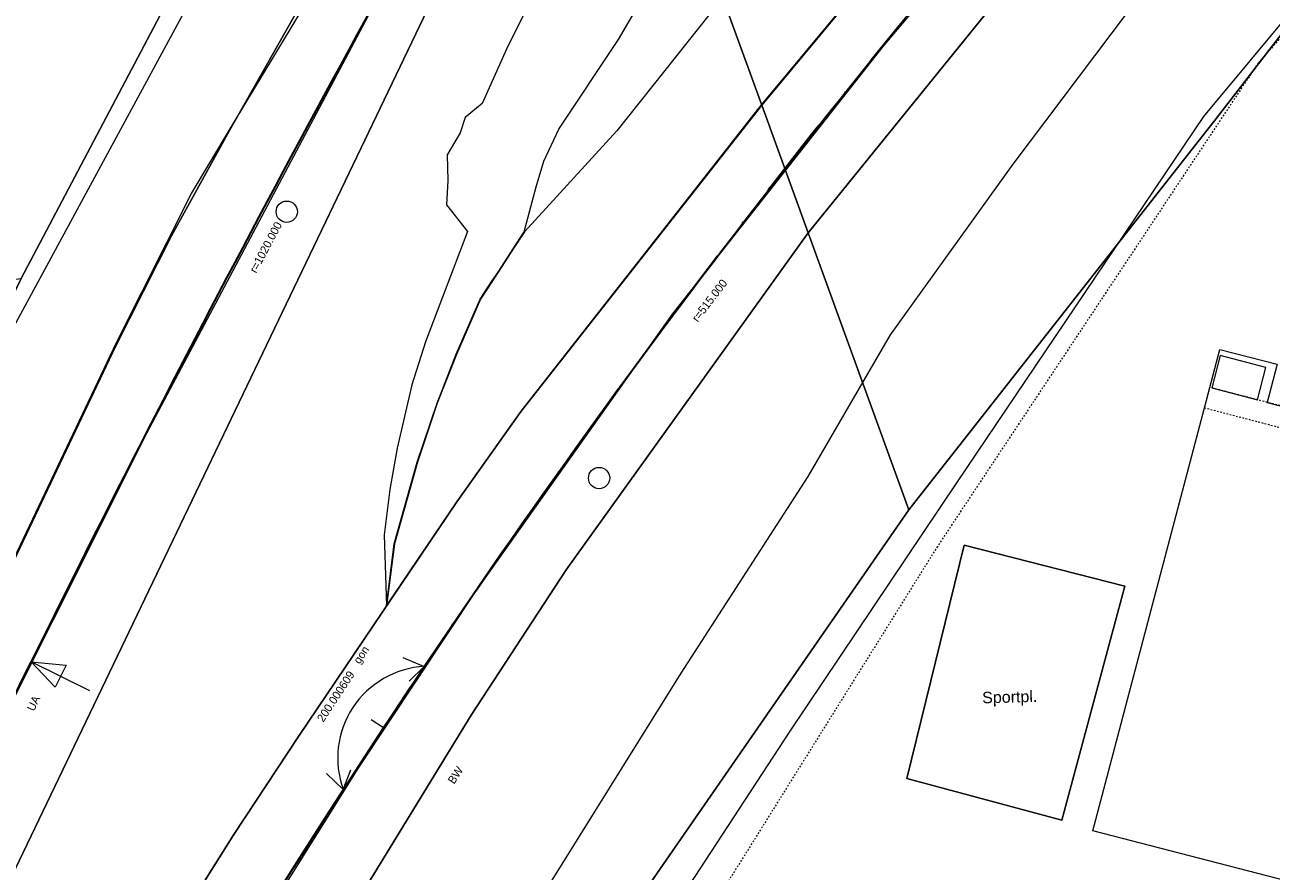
# Model space of a CAD drawing. Header units: millimetres. Extents: x -191 to 81095, y -508122 to 28741.
# Tile 185 of 251: x 5096 to 5172, y 10262 to 10313. Entities that reach past the tile are written whole.
import ezdxf
from ezdxf.enums import TextEntityAlignment as Align

# ---------------------------------------------------------------- set-up
doc = ezdxf.new("R2010")
doc.units = ezdxf.units.MM
for name, pattern in [('STRICHPUNKT', [1, 0.5, -0.25, 0, -0.25]), ('VE22-087 DB - VST Hervest-Dorsten ALK VA2736$0$1', [0]), ('VE22-087 DB - VST Hervest-Dorsten ALK VA2736$0$2', [0.16, 0.06, -0.1]), ('VE22-087 DB - VST Hervest-Dorsten ALK VA2736$0$3', [0.26, 0.11, -0.15])]:
    doc.linetypes.add(name, pattern=pattern)
for name, color, linetype, lineweight in [('240620_Dorsten Achse$0$EB-62236R-A-ACHSE', 1, 'Continuous', 35), ('240620_Dorsten Achse$0$EB-62236R-A-PFEIL-LIN', 1, 'Continuous', 18), ('240620_Dorsten Achse$0$EB-62236R-A-PFEIL-TXT', 1, 'Continuous', 18), ('240620_Dorsten Achse$0$EB-62236R-A-TXT', 1, 'Continuous', 18), ('240620_Dorsten Achse$0$EB-62236S-A-KM', 1, 'Continuous', 18), ('240620_Dorsten Achse$0$EB-62273R-A-ACHSE', 1, 'Continuous', 35), ('240620_Dorsten Achse$0$EB-62273R-A-PFEIL-LIN', 1, 'Continuous', 18), ('240620_Dorsten Achse$0$EB-62273R-A-PFEIL-TXT', 1, 'Continuous', 18), ('240620_Dorsten Achse$0$EB-62273R-A-TXT', 1, 'Continuous', 18), ('240620_Dorsten Achse$0$EB-62273S-A-KM', 1, 'Continuous', 18), ('EB-2236R-A-ACHSE', 2, 'Continuous', 35), ('VE22-087 DB - VST Hervest-Dorsten ALK VA2736$0$AX_Bahnverkehr', 7, 'VE22-087 DB - VST Hervest-Dorsten ALK VA2736$0$1', 18), ('VE22-087 DB - VST Hervest-Dorsten ALK VA2736$0$AX_BauwerkOderAnlageFuerSportFreizeitUndErholung', 7, 'VE22-087 DB - VST Hervest-Dorsten ALK VA2736$0$1', 18), ('VE22-087 DB - VST Hervest-Dorsten ALK VA2736$0$AX_Flurstueck', 9, 'VE22-087 DB - VST Hervest-Dorsten ALK VA2736$0$1', 18), ('VE22-087 DB - VST Hervest-Dorsten ALK VA2736$0$AX_Gebaeude', 7, 'VE22-087 DB - VST Hervest-Dorsten ALK VA2736$0$1', 18), ('VE22-087 DB - VST Hervest-Dorsten ALK VA2736$0$AX_Gehoelz', 7, 'VE22-087 DB - VST Hervest-Dorsten ALK VA2736$0$1', 18), ('VE22-087 DB - VST Hervest-Dorsten ALK VA2736$0$AX_Gelaendekante', 7, 'VE22-087 DB - VST Hervest-Dorsten ALK VA2736$0$1', 18), ('VE22-087 DB - VST Hervest-Dorsten ALK VA2736$0$AX_Gleis', 7, 'VE22-087 DB - VST Hervest-Dorsten ALK VA2736$0$1', 18), ('VE22-087 DB - VST Hervest-Dorsten ALK VA2736$0$AX_SonstigesBauwerkOderSonstigeEinrichtung', 7, 'VE22-087 DB - VST Hervest-Dorsten ALK VA2736$0$1', 18), ('VE22-087 DB - VST Hervest-Dorsten ALK VA2736$0$AX_SportFreizeitUndErholungsflaeche', 7, 'VE22-087 DB - VST Hervest-Dorsten ALK VA2736$0$1', 18), ('VE22-087 DB - VST Hervest-Dorsten ALK VA2736$0$AX_Weg', 7, 'VE22-087 DB - VST Hervest-Dorsten ALK VA2736$0$1', 18), ('VE22-087 DB - VST Hervest-Dorsten ALK VA2736$0$AX_Wohnbauflaeche', 7, 'VE22-087 DB - VST Hervest-Dorsten ALK VA2736$0$1', 18)]:
    doc.layers.add(name, color=color, linetype=linetype, lineweight=lineweight)
doc.layers.add('XREF ALK Kataster', color=251, linetype='Continuous')
doc.styles.add('240620_Dorsten Achse$0$PROVI', font='PROVI.SHX')
doc.styles.add('VE22-087 DB - VST Hervest-Dorsten ALK VA2736$0$0', font='arial.ttf')

# ---------------------------------------------------------------- blocks, each defined once
blk = doc.blocks.new('VE22-087 DB - VST Hervest-Dorsten ALK VA2736')
at = {"layer": 'VE22-087 DB - VST Hervest-Dorsten ALK VA2736$0$AX_Bahnverkehr', "color": 253, "linetype": 'VE22-087 DB - VST Hervest-Dorsten ALK VA2736$0$1', "lineweight": 13, "ltscale": 0.5, "true_color": 0x999999}
for points in [[(5091.98, 10254.759, 0), (5120.508, 10314.211, 0), (5133.954, 10336.836, 0), (5140.786, 10347.199, 0), (5144.927, 10344.624, 0), (5149.069, 10351.283, 0), (5150.839, 10354.13, 0), (5150.004, 10354.662, 0), (5134.166, 10351.226, 0), (5131.722, 10347.287, 0), (5126.893, 10339.483, 0), (5108.416, 10306.832, 0), (5104.874, 10300.396, 0), (5101.459, 10293.631, 0), (5090.329, 10270.213, 0), (5086.626, 10260.906, 0)], [(5108.325, 10246.884, 0), (5123.167, 10271.13, 0), (5128.967, 10280.003, 0), (5143.741, 10300.584, 0), (5163.703, 10325.229, 0), (5198.891, 10363.981, 0), (5200.613, 10364.383, 0), (5202.509, 10364.825, 0), (5204.012, 10366.374, 0), (5200.335, 10365.572, 0), (5192.579, 10363.878, 0), (5188.953, 10360.252, 0), (5178.573, 10349.868, 0), (5177.893, 10350.351, 0), (5161.616, 10332.419, 0), (5150.08, 10319.409, 0), (5140.909, 10308.379, 0), (5126.225, 10289.686, 0), (5122.292, 10284.143, 0), (5112.635, 10269.813, 0), (5108.679, 10263.833, 0), (5101.308, 10252.107, 0)]]:
    blk.add_polyline3d(points, dxfattribs=at)
at = {"layer": 'VE22-087 DB - VST Hervest-Dorsten ALK VA2736$0$AX_Flurstueck', "linetype": 'VE22-087 DB - VST Hervest-Dorsten ALK VA2736$0$1', "lineweight": 13, "ltscale": 0.5}
for points in [[(5291.343, 10384.539, 0), (5278.192, 10381.7, 0), (5276.125, 10381.254, 0), (5229.794, 10371.249, 0), (5227.491, 10370.752, 0), (5226.24, 10370.482, 0), (5224.852, 10369.043, 0), (5224.534, 10368.714, 0), (5222.263, 10366.366, 0), (5210.699, 10354.403, 0), (5197.852, 10341.12, 0), (5179.34, 10321.396, 0), (5168.676, 10307.575, 0), (5149.892, 10283.652, 0), (5132.734, 10258.887, 0), (5192.339, 10243.379, 0), (5196.217, 10242.37, 0), (5265.265, 10224.405, 0), (5267.066, 10228.12, 0), (5267.232, 10228.462, 0), (5285.59, 10298.78, 0), (5307.602, 10292.871, 0)], [(5132.734, 10258.887, 0), (5149.892, 10283.652, 0), (5143.741, 10300.584, 0), (5140.909, 10308.379, 0), (5138.722, 10314.399, 0), (5154.221, 10344.658, 0), (5159.517, 10353.634, 0), (5149.069, 10351.283, 0), (5150.839, 10354.13, 0), (5150.004, 10354.662, 0), (5134.166, 10351.226, 0), (5131.722, 10347.287, 0), (5121.409, 10344.878, 0), (5104.549, 10314.555, 0), (5095.7, 10297.793, 0), (5085.356, 10276.357, 0), (5083.372, 10272.248, 0), (5075.712, 10256.388, 0)]]:
    blk.add_polyline3d(points, dxfattribs=at)
for points in [[(5149.892, 10283.652, 0), (5168.676, 10307.575, 0), (5179.34, 10321.396, 0), (5197.852, 10341.12, 0), (5210.699, 10354.403, 0), (5211.26, 10358.159, 0), (5210.668, 10361.899, 0), (5208.929, 10365.356, 0), (5209.976, 10366.403, 0), (5208.967, 10367.456, 0), (5204.012, 10366.374, 0), (5200.335, 10365.572, 0), (5192.579, 10363.878, 0), (5188.953, 10360.252, 0), (5173.581, 10356.791, 0), (5160.912, 10342.996, 0), (5138.722, 10314.399, 0), (5140.909, 10308.379, 0), (5143.741, 10300.584, 0)], [(5121.409, 10344.878, 0), (5099.744, 10339.292, 0), (5078.116, 10331.961, 0), (5056.224, 10322.512, 0), (5055.084, 10321.886, 0), (5050.186, 10319.19, 0), (5052.316, 10301.706, 0), (5053.413, 10292.704, 0), (5057.449, 10293.19, 0), (5095.7, 10297.793, 0), (5104.549, 10314.555, 0)]]:
    blk.add_polyline3d(points, close=True, dxfattribs=at)
at = {"layer": 'VE22-087 DB - VST Hervest-Dorsten ALK VA2736$0$AX_Gebaeude', "color": 7, "linetype": 'VE22-087 DB - VST Hervest-Dorsten ALK VA2736$0$1', "lineweight": 13, "ltscale": 0.5}
blk.add_polyline3d([(5168.904, 10293.088, 0), (5168.387, 10291.106, 0), (5171.18, 10290.379, 0), (5171.696, 10292.36, 0)], close=True, dxfattribs=at)
at = {"layer": 'VE22-087 DB - VST Hervest-Dorsten ALK VA2736$0$AX_Gehoelz', "color": 3, "linetype": 'VE22-087 DB - VST Hervest-Dorsten ALK VA2736$0$1', "lineweight": 13, "ltscale": 0.5, "true_color": 0x00ff00}
for points in [[(5132.734, 10258.887, 0), (5149.892, 10283.652, 0), (5168.676, 10307.575, 0), (5179.34, 10321.396, 0), (5197.852, 10341.12, 0), (5210.699, 10354.403, 0), (5222.263, 10366.366, 0), (5221.709, 10366.502, 0), (5219.637, 10369.969, 0), (5211.662, 10368.09, 0), (5209.976, 10366.403, 0), (5208.967, 10367.456, 0), (5204.012, 10366.374, 0), (5202.509, 10364.825, 0), (5200.613, 10364.383, 0), (5198.891, 10363.981, 0), (5163.703, 10325.229, 0), (5143.741, 10300.584, 0), (5128.967, 10280.003, 0), (5123.167, 10271.13, 0), (5108.325, 10246.884, 0)], [(5101.308, 10252.107, 0), (5108.679, 10263.833, 0), (5112.635, 10269.813, 0), (5122.292, 10284.143, 0), (5126.225, 10289.686, 0), (5140.909, 10308.379, 0), (5150.08, 10319.409, 0), (5161.616, 10332.419, 0), (5177.893, 10350.351, 0), (5178.573, 10349.868, 0), (5188.953, 10360.252, 0), (5192.579, 10363.878, 0), (5151.237, 10354.773, 0), (5150.839, 10354.13, 0), (5149.069, 10351.283, 0), (5144.927, 10344.624, 0), (5140.786, 10347.199, 0), (5133.954, 10336.836, 0), (5120.508, 10314.211, 0), (5091.98, 10254.759, 0)], [(5086.626, 10260.906, 0), (5090.329, 10270.213, 0), (5101.459, 10293.631, 0), (5104.874, 10300.396, 0), (5108.416, 10306.832, 0), (5126.893, 10339.483, 0), (5131.722, 10347.287, 0), (5121.409, 10344.878, 0), (5104.549, 10314.555, 0), (5095.7, 10297.793, 0), (5085.356, 10276.357, 0), (5083.372, 10272.248, 0), (5075.712, 10256.388, 0)]]:
    blk.add_polyline3d(points, dxfattribs=at)
at = {"layer": 'VE22-087 DB - VST Hervest-Dorsten ALK VA2736$0$AX_Gelaendekante', "color": 18, "linetype": 'VE22-087 DB - VST Hervest-Dorsten ALK VA2736$0$1', "lineweight": 13, "ltscale": 0.5, "true_color": 0x520000}
for points in [[(5118.008, 10277.802, 0), (5122.287, 10284.155, 0), (5126.22, 10289.692, 0), (5140.899, 10308.383, 0), (5150.074, 10319.419, 0), (5161.61, 10332.426, 0), (5177.846, 10350.326, 0)], [(5137.757, 10313.976, 0), (5132.06, 10306.802, 0), (5126.422, 10300.633, 0), (5125.742, 10299.591, 0), (5124.862, 10298.24, 0), (5123.733, 10296.517, 0), (5122.269, 10293.155, 0), (5121.098, 10290.168, 0), (5119.891, 10286.573, 0), (5118.488, 10281.581, 0), (5118.008, 10277.802, 0)], [(5131.652, 10345.231, 0), (5129.067, 10345.479, 0), (5126.027, 10344.879, 0), (5123.613, 10344.01, 0), (5123.082, 10343.671, 0), (5122.214, 10342.99, 0), (5121.319, 10341.936, 0), (5120.396, 10340.682, 0), (5109.732, 10321.64, 0), (5093.498, 10291.659, 0), (5090.536, 10285.712, 0), (5083.613, 10269.596, 0), (5078.372, 10257.427, 0), (5066.622, 10236.435, 0), (5065.578, 10234.146, 0), (5062.374, 10223.362, 0), (5061.719, 10220.545, 0), (5046.242, 10183.177, 0), (5033.796, 10155.385, 0), (5016.548, 10116.26, 0)], [(5025.723, 10112.947, 0), (5033.624, 10136.107, 0), (5037.574, 10146.14, 0), (5042.684, 10158.34, 0), (5048.814, 10174.062, 0), (5057.154, 10191.201, 0), (5066.741, 10215.971, 0), (5069.87, 10223.793, 0), (5074.721, 10235.173, 0), (5086.61, 10260.929, 0), (5090.313, 10270.32, 0), (5101.526, 10293.881, 0), (5106.087, 10302.977, 0), (5108.457, 10306.921, 0), (5108.465, 10306.935, 0), (5108.702, 10307.326, 0), (5127.899, 10339.133, 0), (5131.652, 10345.231, 0)], [(5144.922, 10344.617, 0), (5136.853, 10332.752, 0), (5132.97, 10327.145, 0), (5125.332, 10311.797, 0), (5123.845, 10308.477, 0), (5122.808, 10307.62, 0), (5122.497, 10306.689, 0), (5121.71, 10305.346, 0), (5121.749, 10303.765, 0), (5121.67, 10302.29, 0), (5122.938, 10300.654, 0), (5120.382, 10293.911, 0), (5119.553, 10291.292, 0), (5118.661, 10287.421, 0), (5118.197, 10284.906, 0), (5117.853, 10282.132, 0), (5118, 10277.801, 0)], [(5118, 10277.801, 0), (5118.471, 10281.578, 0), (5119.882, 10286.574, 0), (5121.089, 10290.171, 0), (5122.258, 10293.163, 0), (5123.721, 10296.522, 0), (5124.426, 10297.624, 0), (5124.854, 10298.242, 0), (5125.737, 10299.59, 0), (5126.397, 10300.638, 0), (5127.136, 10303.392, 0), (5127.609, 10304.948, 0), (5128.525, 10306.915, 0), (5132.165, 10312.38, 0), (5137.071, 10320.795, 0), (5141.381, 10327.414, 0), (5142.788, 10329.891, 0), (5143.906, 10332.327, 0), (5145.52, 10336.579, 0), (5146.505, 10338.639, 0), (5147.638, 10340.445, 0), (5148.792, 10341.724, 0), (5150.734, 10343.442, 0)]]:
    blk.add_polyline3d(points, dxfattribs=at)
at = {"layer": 'VE22-087 DB - VST Hervest-Dorsten ALK VA2736$0$AX_SportFreizeitUndErholungsflaeche', "color": 253, "linetype": 'VE22-087 DB - VST Hervest-Dorsten ALK VA2736$0$1', "lineweight": 13, "ltscale": 0.5, "true_color": 0x999999}
for points in [[(5179.34, 10321.396, 0), (5168.676, 10307.575, 0), (5149.892, 10283.652, 0), (5132.734, 10258.887, 0)], [(5195.442, 10255.186, 0), (5161.129, 10264.066, 0), (5167.935, 10289.895, 0), (5168.263, 10291.139, 0), (5168.871, 10293.445, 0), (5172.389, 10292.555, 0), (5171.779, 10290.223, 0), (5174.867, 10289.418, 0)]]:
    blk.add_polyline3d(points, dxfattribs=at)
for points in [[(5153.272, 10281.511, 0), (5149.768, 10267.245, 0), (5159.226, 10264.702, 0), (5163.07, 10278.995, 0)], [(5153.272, 10281.511, 0), (5163.07, 10278.995, 0), (5159.226, 10264.702, 0), (5149.768, 10267.245, 0)]]:
    blk.add_polyline3d(points, close=True, dxfattribs=at)
at = {"layer": 'VE22-087 DB - VST Hervest-Dorsten ALK VA2736$0$AX_Weg', "color": 7, "linetype": 'VE22-087 DB - VST Hervest-Dorsten ALK VA2736$0$2', "lineweight": 13, "ltscale": 0.5}
blk.add_polyline3d([(5174.867, 10289.418, 0), (5171.779, 10290.223, 0), (5168.263, 10291.139, 0), (5167.935, 10289.895, 0), (5204.13, 10280.448, 0)], dxfattribs=at)
at = {"layer": 'VE22-087 DB - VST Hervest-Dorsten ALK VA2736$0$AX_Wohnbauflaeche', "color": 253, "linetype": 'VE22-087 DB - VST Hervest-Dorsten ALK VA2736$0$1', "lineweight": 13, "ltscale": 0.5, "true_color": 0x999999}
blk.add_polyline3d([(5099.744, 10339.292, 0), (5078.116, 10331.961, 0), (5056.224, 10322.512, 0), (5055.084, 10321.886, 0), (5050.186, 10319.19, 0), (5052.316, 10301.706, 0), (5053.413, 10292.704, 0), (5057.449, 10293.19, 0), (5059.484, 10273.698, 0), (5059.888, 10269.832, 0), (5083.372, 10272.248, 0), (5085.356, 10276.357, 0), (5095.7, 10297.793, 0), (5104.549, 10314.555, 0), (5121.409, 10344.878, 0)], close=True, dxfattribs=at)
at = {"layer": 'VE22-087 DB - VST Hervest-Dorsten ALK VA2736$0$AX_SportFreizeitUndErholungsflaeche', "color": 7, "insert": (5156.042, 10272.587), "char_height": 0.7, "attachment_point": 2, "rotation": 1.58952, "style": 'VE22-087 DB - VST Hervest-Dorsten ALK VA2736$0$0', "bg_fill": 3, "box_fill_scale": 1, "bg_fill_color": 256, "bg_fill_transparency": 0}
blk.add_mtext('Sportpl.', dxfattribs=at)
at = {"layer": 'VE22-087 DB - VST Hervest-Dorsten ALK VA2736$0$AX_BauwerkOderAnlageFuerSportFreizeitUndErholung', "color": 18, "linetype": 'VE22-087 DB - VST Hervest-Dorsten ALK VA2736$0$1', "lineweight": 13, "ltscale": 0.5, "true_color": 0x520000}
blk.add_polyline3d([(5153.272, 10281.511, 0), (5149.768, 10267.245, 0), (5159.226, 10264.702, 0), (5163.07, 10278.995, 0)], close=True, dxfattribs=at)
at = {"layer": 'VE22-087 DB - VST Hervest-Dorsten ALK VA2736$0$AX_Gelaendekante', "color": 18, "linetype": 'VE22-087 DB - VST Hervest-Dorsten ALK VA2736$0$1', "lineweight": 13, "ltscale": 0.5, "true_color": 0x520000}
for points in [[(5131.664, 10253.329, 0), (5142.656, 10270.154, 0), (5152.825, 10285.308, 0), (5167.896, 10307.675, 0), (5179.323, 10321.41, 0), (5186.703, 10329.705, 0), (5202.01, 10346.04, 0), (5207.726, 10352.053, 0), (5208.847, 10353.91, 0), (5209.708, 10355.422, 0), (5210.385, 10357.148, 0), (5210.759, 10357.978, 0), (5211.01, 10358.827, 0), (5211.089, 10359.781, 0), (5211.133, 10360.593, 0), (5210.847, 10361.734, 0), (5210.38, 10362.644, 0), (5209.635, 10363.52, 0), (5208.463, 10364.874, 0)], [(5202.591, 10358.997, 0), (5202.45, 10357.893, 0), (5202.196, 10357.218, 0), (5201.857, 10356.701, 0), (5201.402, 10356.338, 0), (5199.957, 10355.376, 0), (5198.43, 10353.991, 0), (5195.052, 10349.933, 0), (5172.773, 10326.012, 0), (5168.214, 10320.668, 0), (5156.24, 10304.771, 0), (5148.743, 10294.351, 0), (5143.727, 10285.69, 0), (5135.98, 10273.685, 0), (5116.715, 10242.782, 0)]]:
    blk.add_polyline3d(points, dxfattribs=at)
at = {"layer": 'VE22-087 DB - VST Hervest-Dorsten ALK VA2736$0$AX_Gleis', "color": 7, "linetype": 'VE22-087 DB - VST Hervest-Dorsten ALK VA2736$0$1', "lineweight": 13, "ltscale": 0.5}
for points in [[(5033.189, 10102.355, 0), (5043.934, 10139.067, 0), (5052.81, 10167.526, 0), (5060.804, 10190.97, 0), (5067.68, 10209.393, 0), (5074.659, 10226.915, 0), (5083.968, 10248.313, 0), (5091.9, 10265.469, 0), (5103.368, 10288.341, 0), (5119.199, 10318.212, 0), (5127.801, 10333.215, 0), (5134.908, 10345.426, 0), (5138.993, 10352.273, 0), (5150.626, 10371.185, 0), (5282.671, 10583.876, 0)], [(5042.602, 10102.268, 0), (5048.322, 10121.114, 0), (5054.649, 10140.877, 0), (5060.519, 10157.347, 0), (5065.178, 10169.284, 0), (5072.472, 10186.815, 0), (5077.506, 10197.975, 0), (5083.524, 10210.52, 0), (5090.385, 10223.815, 0), (5097.563, 10236.981, 0), (5106.342, 10251.98, 0), (5116.274, 10267.874, 0), (5123.478, 10278.723, 0), (5135.465, 10295.617, 0), (5148.333, 10311.947, 0), (5160.581, 10326.512, 0), (5171.638, 10338.704, 0), (5182.442, 10350.105, 0), (5197.491, 10364.951, 0), (5219.298, 10386.087, 0), (5319.782, 10483.391, 0)]]:
    blk.add_polyline3d(points, dxfattribs=at)
at = {"layer": 'VE22-087 DB - VST Hervest-Dorsten ALK VA2736$0$AX_SonstigesBauwerkOderSonstigeEinrichtung', "color": 7, "linetype": 'VE22-087 DB - VST Hervest-Dorsten ALK VA2736$0$3', "lineweight": 13, "ltscale": 0.5}
blk.add_polyline3d([(5286.891, 10353.847, 0), (5229.14, 10368.807, 0), (5227.73, 10363.424, 0), (5220.315, 10365.375, 0), (5216.362, 10361.96, 0), (5171.218, 10310.942, 0), (5151.64, 10281.43, 0), (5136.889, 10257.809, 0)], dxfattribs=at)

msp = doc.modelspace()

# ---------------------------------------------------------------- linework, layer by layer
at = {"layer": 'EB-2236R-A-ACHSE', "color": 251, "linetype": 'STRICHPUNKT', "ltscale": 10, "flags": 128}
msp.add_lwpolyline([(4859.502, 9422.799), (4872.511, 9471.077, 0.017829), (4877.336, 9491.914), (4880.465, 9508.02), (4883.328, 9522.752, -0.017829), (4892.816, 9563.73), (4973.336, 9862.553, -0.005234), (4993.14, 9933.103), (5038.787, 10089.402, -0.000207), (5041.243, 10097.8, -0.000622), (5043.007, 10103.796, -0.001037), (5045.268, 10111.383, -0.001452), (5047.324, 10118.162, -0.001867), (5049.623, 10125.563, -0.002282), (5051.83, 10132.469, -0.002696), (5054.241, 10139.759, -0.003111), (5056.621, 10146.683, -0.066775), (5124.742, 10280.593, -0.032347), (5164.803, 10331.303, -0.004102), (5170.572, 10337.602, -0.003555), (5176.723, 10344.115, -0.003008), (5182.611, 10350.188, -0.002461), (5188.975, 10356.61, -0.001914), (5194.843, 10362.429, -0.001367), (5201.444, 10368.889, -0.00082), (5206.677, 10373.967, -0.000273), (5214.02, 10381.059), (5282.892, 10447.511)], format="xyb", dxfattribs=at)

# ---------------------------------------------------------------- next in the draw order: block references
at = {"layer": 'XREF ALK Kataster', "color": 251}
msp.add_blockref('VE22-087 DB - VST Hervest-Dorsten ALK VA2736', (0, 0), dxfattribs=at)

# ---------------------------------------------------------------- next in the draw order: linework, layer by layer
at = {"layer": '240620_Dorsten Achse$0$EB-62236R-A-ACHSE', "color": 251}
for centre, radius, start, end in [((5548.06, 9987.283), 515, 138.42368, 146.65814), ((5589.833, 9959.806), 565, 146.65869, 159.66584)]:
    msp.add_arc(centre, radius, start, end, dxfattribs=at)
at = {"layer": '240620_Dorsten Achse$0$EB-62236R-A-PFEIL-LIN', "color": 251}
msp.add_line((5117.826, 10270.344), (5117.074, 10270.839), dxfattribs=at)
at = {"layer": '240620_Dorsten Achse$0$EB-62236R-A-PFEIL-LIN', "color": 251, "flags": 128}
for points in [[(5118.997, 10274.647), (5120.299, 10274.103), (5119.385, 10273.198)], [(5114.337, 10267.566), (5115.352, 10266.585), (5115.822, 10267.783)]]:
    msp.add_lwpolyline(points, dxfattribs=at)
at = {"layer": '240620_Dorsten Achse$0$EB-62236R-A-PFEIL-LIN', "color": 251}
msp.add_arc((5120.645, 10268.489), 5.625, 93.52787, 199.78896, dxfattribs=at)
at = {"layer": '240620_Dorsten Achse$0$EB-62236S-A-KM', "color": 251}
msp.add_circle((5130.981, 10285.6), 0.65, dxfattribs=at)
at = {"layer": '240620_Dorsten Achse$0$EB-62273R-A-ACHSE', "color": 251, "flags": 128}
msp.add_lwpolyline([(5082.258, 10244.543, -0.002626), (5085.623, 10251.969, -0.002453), (5089.142, 10259.531, -0.002281), (5092.645, 10266.876, -0.002108), (5096.307, 10274.385)], format="xyb", dxfattribs=at)
at = {"layer": '240620_Dorsten Achse$0$EB-62273R-A-ACHSE', "color": 251}
msp.add_arc((6011.182, 9823.382), 1020, 149.97536, 153.75823, dxfattribs=at)
at = {"layer": '240620_Dorsten Achse$0$EB-62273R-A-PFEIL-LIN', "color": 251, "flags": 128}
msp.add_lwpolyline([(5099.895, 10272.617), (5096.307, 10274.385), (5098.433, 10274.174), (5097.77, 10272.828), (5096.307, 10274.385)], dxfattribs=at)
at = {"layer": '240620_Dorsten Achse$0$EB-62273S-A-KM', "color": 251}
msp.add_circle((5111.913, 10301.865), 0.65, dxfattribs=at)

# ---------------------------------------------------------------- next in the draw order: texts
at = {"layer": '240620_Dorsten Achse$0$EB-62236R-A-PFEIL-TXT', "color": 251, "style": '240620_Dorsten Achse$0$PROVI'}
msp.add_text('gon', height=0.5, rotation=56.65842, dxfattribs=at).set_placement((5116.36, 10274.204))
msp.add_text('200.000609', height=0.5, rotation=56.65842, dxfattribs=at).set_placement((5115.111, 10272.13), align=Align.CENTER)
msp.add_text('BW', height=0.5, rotation=56.65814, dxfattribs=at).set_placement((5122.003, 10267.596), align=Align.TOP_CENTER)
at = {"layer": '240620_Dorsten Achse$0$EB-62236R-A-TXT', "color": 251, "style": '240620_Dorsten Achse$0$PROVI'}
msp.add_text('r=515.000', height=0.5, rotation=52.54091, dxfattribs=at).set_placement((5136.604, 10295.394), align=Align.TOP_LEFT)
at = {"layer": '240620_Dorsten Achse$0$EB-62273R-A-PFEIL-TXT', "color": 251, "style": '240620_Dorsten Achse$0$PROVI'}
msp.add_text('UA', height=0.5, rotation=63.75823, dxfattribs=at).set_placement((5096.431, 10272.374), align=Align.TOP_RIGHT)
at = {"layer": '240620_Dorsten Achse$0$EB-62273R-A-TXT', "color": 251, "style": '240620_Dorsten Achse$0$PROVI'}
msp.add_text('r=1020.000', height=0.5, rotation=61.8668, dxfattribs=at).set_placement((5109.603, 10298.309), align=Align.TOP_LEFT)

doc.saveas('drawing.dxf')
